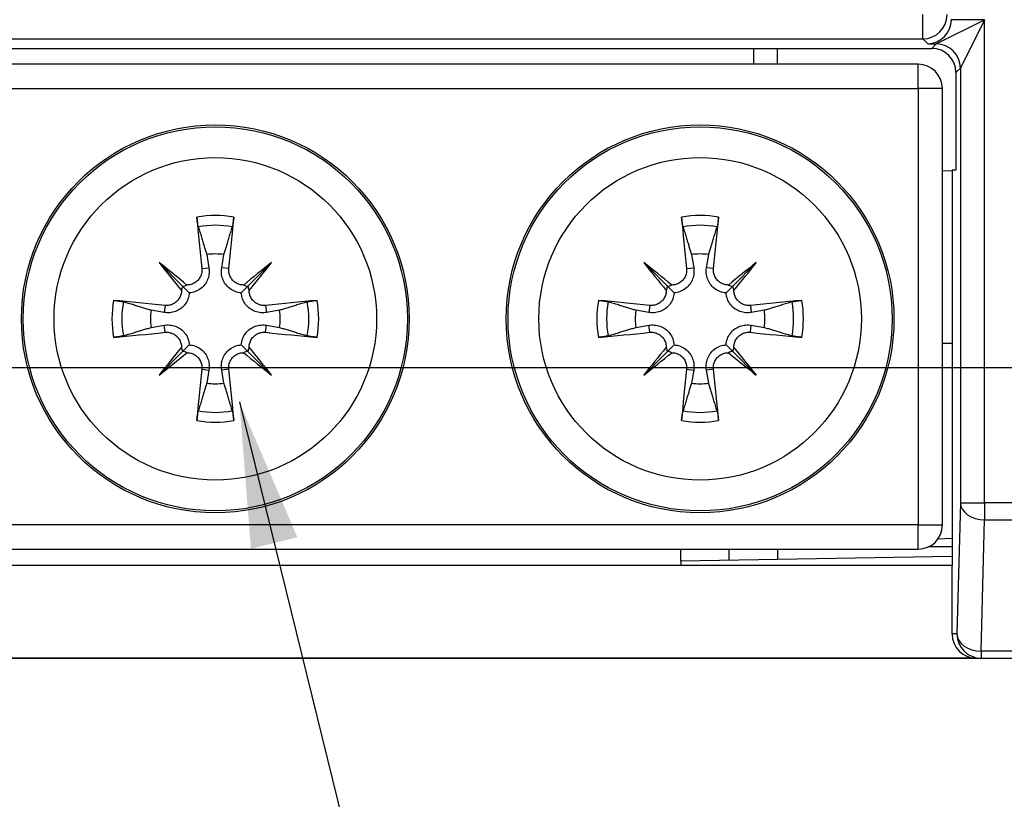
# Model space of a CAD drawing. Extents: x 14074 to 14414, y -3713 to -3387.
# Tile 4 of 25: x 14111 to 14132, y -3573 to -3557. Entities that reach past the tile are written whole.
import ezdxf

# ---------------------------------------------------------------- set-up
doc = ezdxf.new("R2010")
doc.units = 0
doc.layers.get('DEFPOINTS').update_dxf_attribs({"color": 8, "linetype": 'CONTINUOUS'})
doc.layers.add('TEXT', color=2, linetype='CONTINUOUS')
doc.styles.get("Standard").update_dxf_attribs({"font": 'PMingLiU.ttf'})
doc.dimstyles.new('ISO-25', dxfattribs={"dimtxt": 3, "dimasz": 3, "dimexe": 1, "dimexo": 1, "dimgap": 2, "dimtad": 2, "dimtih": 1, "dimtoh": 1, "dimtxsty": 'STANDARD', "dimcen": 0, "dimclrd": 256, "dimclre": 256, "dimclrt": 256, "dimazin": 3, "dimtfac": 1, "dimtmove": 0, "dimatfit": 3})

# ---------------------------------------------------------------- blocks, each defined once
blk = doc.blocks.new('*D3')
at = {"layer": 'DEFPOINTS', "color": 0}
for p in [(14153.481, -3401.577), (14153.481, -3414.405), (14080.481, -3564.405)]:
    blk.add_point(p, dxfattribs=at)
at = {"layer": 'TEXT', "color": 7}
for p, q in [((14080.481, -3563.405), (14080.481, -3400.577)), ((14153.481, -3413.405), (14153.481, -3400.577)), ((14083.481, -3401.577), (14150.481, -3401.577))]:
    blk.add_line(p, q, dxfattribs=at)
for points in [[(14083.481, -3401.077), (14083.481, -3402.077), (14080.481, -3401.577)], [(14150.481, -3401.077), (14150.481, -3402.077), (14153.481, -3401.577)]]:
    blk.add_solid(points, dxfattribs=at)
at = {"layer": 'TEXT', "color": 7, "insert": (14116.981, -3397.907), "char_height": 3, "attachment_point": 5}
blk.add_mtext('73', dxfattribs=at)
blk = doc.blocks.new('*D5')
at = {"layer": 'DEFPOINTS', "color": 0}
for p in [(14153.481, -3414.405), (14080.481, -3564.405), (14167.14, -3564.405)]:
    blk.add_point(p, dxfattribs=at)
at = {"layer": 'TEXT', "color": 7}
for p, q in [((14154.481, -3414.405), (14168.14, -3414.405)), ((14167.14, -3417.405), (14167.14, -3561.405)), ((14081.481, -3564.405), (14168.14, -3564.405))]:
    blk.add_line(p, q, dxfattribs=at)
for points in [[(14166.64, -3417.405), (14167.64, -3417.405), (14167.14, -3414.405)], [(14166.64, -3561.405), (14167.64, -3561.405), (14167.14, -3564.405)]]:
    blk.add_solid(points, dxfattribs=at)
at = {"layer": 'TEXT', "color": 7, "insert": (14172.005, -3489.405), "char_height": 3, "attachment_point": 5}
blk.add_mtext('150', dxfattribs=at)
blk = doc.blocks.new('*D6')
at = {"layer": 'DEFPOINTS', "color": 0}
for p in [(14105.361, -3408.405), (14107.01, -3570.405), (14176.897, -3570.405)]:
    blk.add_point(p, dxfattribs=at)
at = {"layer": 'TEXT', "color": 7}
for p, q in [((14106.361, -3408.405), (14177.897, -3408.405)), ((14176.897, -3411.405), (14176.897, -3567.405)), ((14108.01, -3570.405), (14177.897, -3570.405))]:
    blk.add_line(p, q, dxfattribs=at)
for points in [[(14176.397, -3411.405), (14177.397, -3411.405), (14176.897, -3408.405)], [(14176.397, -3567.405), (14177.397, -3567.405), (14176.897, -3570.405)]]:
    blk.add_solid(points, dxfattribs=at)
at = {"layer": 'TEXT', "color": 7, "insert": (14181.761, -3489.405), "char_height": 3, "attachment_point": 5}
blk.add_mtext('162', dxfattribs=at)

msp = doc.modelspace()

# ---------------------------------------------------------------- linework, layer by layer
at = {"layer": 'TEXT', "color": 7}
for p, q in [((14129.976, -3557.63), (14129.976, -3557.13)), ((14130.251, -3557.734), (14131.251, -3557.235)), ((14131.251, -3557.235), (14130.567, -3557.235)), ((14131.251, -3557.235), (14130.751, -3558.234)), ((14131.251, -3567.198), (14131.251, -3557.235)), ((14110.205, -3557.63), (14129.976, -3557.63)), ((14129.976, -3557.63), (14130.08, -3557.734)), ((14130.08, -3557.734), (14130.251, -3557.734)), ((14130.251, -3557.734), (14130.159, -3557.826)), ((14110.402, -3557.826), (14130.159, -3557.826)), ((14126.481, -3557.826), (14126.481, -3558.155)), ((14126.981, -3558.155), (14126.981, -3557.826)), ((14129.881, -3558.155), (14110.881, -3558.155)), ((14129.881, -3558.655), (14129.881, -3558.155)), ((14130.659, -3558.326), (14130.751, -3558.234)), ((14130.659, -3558.326), (14130.659, -3560.335)), ((14130.751, -3558.234), (14130.751, -3567.198)), ((14110.881, -3558.655), (14129.881, -3558.655)), ((14130.381, -3558.655), (14129.881, -3558.655)), ((14129.881, -3558.655), (14129.881, -3567.655)), ((14130.381, -3567.655), (14130.381, -3558.655)), ((14130.581, -3560.36), (14130.381, -3560.355)), ((14130.659, -3560.335), (14130.581, -3560.335)), ((14130.581, -3560.335), (14130.581, -3568.492)), ((14115.203, -3562.079), (14115.249, -3562.35)), ((14115.512, -3562.35), (14115.558, -3562.079)), ((14125.203, -3562.079), (14125.249, -3562.35)), ((14125.512, -3562.35), (14125.558, -3562.079)), ((14114.22, -3562.244), (14114.707, -3562.732)), ((14115.103, -3562.368), (14115.249, -3562.35)), ((14115.659, -3562.368), (14115.512, -3562.35)), ((14116.541, -3562.244), (14116.054, -3562.732)), ((14124.22, -3562.244), (14124.707, -3562.732)), ((14125.103, -3562.368), (14125.249, -3562.35)), ((14125.659, -3562.368), (14125.512, -3562.35)), ((14126.541, -3562.244), (14126.054, -3562.732)), ((14114.707, -3562.732), (14114.844, -3562.869)), ((14116.054, -3562.732), (14115.917, -3562.869)), ((14124.707, -3562.732), (14124.844, -3562.869)), ((14126.054, -3562.732), (14125.917, -3562.869)), ((14114.326, -3563.273), (14114.054, -3563.228)), ((14114.343, -3563.127), (14114.326, -3563.273)), ((14116.418, -3563.127), (14116.435, -3563.273)), ((14116.707, -3563.228), (14116.435, -3563.273)), ((14124.326, -3563.273), (14124.054, -3563.228)), ((14124.343, -3563.127), (14124.326, -3563.273)), ((14126.418, -3563.127), (14126.435, -3563.273)), ((14126.707, -3563.228), (14126.435, -3563.273)), ((14114.054, -3563.582), (14114.326, -3563.537)), ((14114.343, -3563.683), (14114.326, -3563.537)), ((14116.418, -3563.683), (14116.435, -3563.537)), ((14116.435, -3563.537), (14116.707, -3563.582)), ((14124.054, -3563.582), (14124.326, -3563.537)), ((14124.343, -3563.683), (14124.326, -3563.537)), ((14126.418, -3563.683), (14126.435, -3563.537)), ((14126.435, -3563.537), (14126.707, -3563.582)), ((14114.707, -3564.078), (14114.844, -3563.941)), ((14116.054, -3564.078), (14115.917, -3563.941)), ((14124.707, -3564.078), (14124.844, -3563.941)), ((14126.054, -3564.078), (14125.917, -3563.941)), ((14130.381, -3563.905), (14130.581, -3563.905)), ((14114.22, -3564.566), (14114.707, -3564.078)), ((14116.541, -3564.566), (14116.054, -3564.078)), ((14124.22, -3564.566), (14124.707, -3564.078)), ((14126.541, -3564.566), (14126.054, -3564.078)), ((14115.103, -3564.442), (14115.249, -3564.46)), ((14115.249, -3564.46), (14115.203, -3564.731)), ((14115.659, -3564.442), (14115.512, -3564.46)), ((14115.558, -3564.731), (14115.512, -3564.46)), ((14125.103, -3564.442), (14125.249, -3564.46)), ((14125.249, -3564.46), (14125.203, -3564.731)), ((14125.659, -3564.442), (14125.512, -3564.46)), ((14125.558, -3564.731), (14125.512, -3564.46)), ((14130.751, -3567.198), (14130.68, -3569.905)), ((14130.751, -3567.198), (14131.251, -3567.198)), ((14158.981, -3567.198), (14131.251, -3567.198)), ((14131.251, -3567.198), (14131.251, -3567.551)), ((14129.881, -3567.655), (14110.881, -3567.655)), ((14129.881, -3568.155), (14129.881, -3567.655)), ((14129.881, -3567.655), (14130.381, -3567.655)), ((14131.18, -3570.259), (14131.251, -3567.551)), ((14131.251, -3567.551), (14158.981, -3567.551)), ((14130.581, -3568.105), (14130.098, -3568.105)), ((14130.581, -3567.935), (14130.285, -3567.949)), ((14110.881, -3568.155), (14129.881, -3568.155)), ((14124.981, -3568.405), (14124.981, -3568.155)), ((14130.581, -3568.307), (14124.981, -3568.405)), ((14125.981, -3568.388), (14125.981, -3568.155)), ((14126.981, -3568.155), (14126.981, -3568.37)), ((14130.581, -3568.492), (14109.981, -3568.492)), ((14124.981, -3568.405), (14124.981, -3568.492)), ((14130.581, -3569.905), (14130.581, -3568.492)), ((14130.68, -3569.905), (14130.581, -3569.905)), ((14131.18, -3570.259), (14131.18, -3570.405)), ((14158.481, -3570.259), (14131.18, -3570.259)), ((14131.081, -3570.405), (14109.48, -3570.405)), ((14131.081, -3570.405), (14131.18, -3570.405)), ((14131.18, -3570.405), (14158.481, -3570.405))]:
    msp.add_line(p, q, dxfattribs=at)
at = {"layer": 'TEXT', "color": 7, "flags": 128}
for points in [[(14115.03, -3561.508), (14115.029, -3561.503), (14115.027, -3561.498), (14115.026, -3561.492), (14115.025, -3561.486), (14115.023, -3561.48), (14115.022, -3561.473), (14115.02, -3561.466), (14115.019, -3561.458), (14115.017, -3561.449), (14115.016, -3561.441), (14115.014, -3561.432), (14115.013, -3561.423), (14115.012, -3561.414), (14115.01, -3561.405), (14115.009, -3561.395), (14115.007, -3561.385), (14115.006, -3561.375), (14115.005, -3561.366), (14115.004, -3561.356), (14115.003, -3561.346), (14115.002, -3561.336), (14115.001, -3561.326), (14115, -3561.317), (14114.999, -3561.307)], [(14115.762, -3561.307), (14115.762, -3561.317), (14115.761, -3561.326), (14115.76, -3561.336), (14115.758, -3561.346), (14115.757, -3561.356), (14115.756, -3561.366), (14115.755, -3561.375), (14115.754, -3561.385), (14115.752, -3561.395), (14115.751, -3561.405), (14115.75, -3561.414), (14115.748, -3561.423), (14115.747, -3561.432), (14115.745, -3561.441), (14115.744, -3561.449), (14115.742, -3561.458), (14115.741, -3561.466), (14115.739, -3561.473), (14115.738, -3561.48), (14115.737, -3561.486), (14115.735, -3561.492), (14115.734, -3561.498), (14115.732, -3561.503), (14115.731, -3561.508)], [(14125.03, -3561.508), (14125.029, -3561.503), (14125.027, -3561.498), (14125.026, -3561.492), (14125.025, -3561.486), (14125.023, -3561.48), (14125.022, -3561.473), (14125.02, -3561.466), (14125.019, -3561.458), (14125.017, -3561.449), (14125.016, -3561.441), (14125.014, -3561.432), (14125.013, -3561.423), (14125.012, -3561.414), (14125.01, -3561.405), (14125.009, -3561.395), (14125.007, -3561.385), (14125.006, -3561.375), (14125.005, -3561.366), (14125.004, -3561.356), (14125.003, -3561.346), (14125.002, -3561.336), (14125.001, -3561.326), (14125, -3561.317), (14124.999, -3561.307)], [(14125.762, -3561.307), (14125.762, -3561.317), (14125.761, -3561.326), (14125.76, -3561.336), (14125.758, -3561.346), (14125.757, -3561.356), (14125.756, -3561.366), (14125.755, -3561.375), (14125.754, -3561.385), (14125.752, -3561.395), (14125.751, -3561.405), (14125.75, -3561.414), (14125.748, -3561.423), (14125.747, -3561.432), (14125.745, -3561.441), (14125.744, -3561.449), (14125.742, -3561.458), (14125.741, -3561.466), (14125.739, -3561.473), (14125.738, -3561.48), (14125.737, -3561.486), (14125.735, -3561.492), (14125.734, -3561.498), (14125.732, -3561.503), (14125.731, -3561.508)], [(14115.03, -3561.508), (14115.039, -3561.536), (14115.047, -3561.564), (14115.055, -3561.591), (14115.064, -3561.618), (14115.072, -3561.644), (14115.079, -3561.67), (14115.087, -3561.696), (14115.095, -3561.721), (14115.103, -3561.746), (14115.11, -3561.77), (14115.117, -3561.795), (14115.124, -3561.818), (14115.132, -3561.842), (14115.139, -3561.865), (14115.146, -3561.888), (14115.152, -3561.91), (14115.159, -3561.932), (14115.166, -3561.954), (14115.172, -3561.976), (14115.179, -3561.997), (14115.185, -3562.018), (14115.191, -3562.038), (14115.197, -3562.059), (14115.203, -3562.079)], [(14115.558, -3562.079), (14115.564, -3562.059), (14115.57, -3562.038), (14115.576, -3562.018), (14115.583, -3561.997), (14115.589, -3561.976), (14115.595, -3561.954), (14115.602, -3561.932), (14115.609, -3561.91), (14115.616, -3561.888), (14115.622, -3561.865), (14115.629, -3561.842), (14115.637, -3561.818), (14115.644, -3561.795), (14115.651, -3561.77), (14115.659, -3561.746), (14115.666, -3561.721), (14115.674, -3561.696), (14115.682, -3561.67), (14115.689, -3561.644), (14115.698, -3561.618), (14115.706, -3561.591), (14115.714, -3561.564), (14115.722, -3561.536), (14115.731, -3561.508)], [(14125.03, -3561.508), (14125.039, -3561.536), (14125.047, -3561.564), (14125.055, -3561.591), (14125.064, -3561.618), (14125.072, -3561.644), (14125.079, -3561.67), (14125.087, -3561.696), (14125.095, -3561.721), (14125.103, -3561.746), (14125.11, -3561.77), (14125.117, -3561.795), (14125.124, -3561.818), (14125.132, -3561.842), (14125.139, -3561.865), (14125.146, -3561.888), (14125.152, -3561.91), (14125.159, -3561.932), (14125.166, -3561.954), (14125.172, -3561.976), (14125.179, -3561.997), (14125.185, -3562.018), (14125.191, -3562.038), (14125.197, -3562.059), (14125.203, -3562.079)], [(14125.558, -3562.079), (14125.564, -3562.059), (14125.57, -3562.038), (14125.576, -3562.018), (14125.583, -3561.997), (14125.589, -3561.976), (14125.595, -3561.954), (14125.602, -3561.932), (14125.609, -3561.91), (14125.616, -3561.888), (14125.622, -3561.865), (14125.629, -3561.842), (14125.637, -3561.818), (14125.644, -3561.795), (14125.651, -3561.77), (14125.659, -3561.746), (14125.666, -3561.721), (14125.674, -3561.696), (14125.682, -3561.67), (14125.689, -3561.644), (14125.698, -3561.618), (14125.706, -3561.591), (14125.714, -3561.564), (14125.722, -3561.536), (14125.731, -3561.508)], [(14115.103, -3562.368), (14115.104, -3562.388), (14115.104, -3562.41), (14115.103, -3562.431), (14115.1, -3562.452), (14115.095, -3562.474), (14115.089, -3562.495), (14115.082, -3562.515), (14115.073, -3562.535), (14115.063, -3562.554), (14115.051, -3562.572), (14115.039, -3562.589), (14115.025, -3562.605), (14115.01, -3562.621), (14114.994, -3562.635), (14114.977, -3562.649), (14114.959, -3562.661), (14114.94, -3562.672), (14114.92, -3562.681), (14114.899, -3562.689), (14114.879, -3562.696), (14114.858, -3562.701), (14114.837, -3562.704), (14114.816, -3562.706), (14114.795, -3562.707)], [(14115.249, -3562.35), (14115.253, -3562.378), (14115.255, -3562.406), (14115.255, -3562.435), (14115.253, -3562.464), (14115.25, -3562.494), (14115.244, -3562.524), (14115.237, -3562.553), (14115.227, -3562.582), (14115.216, -3562.609), (14115.203, -3562.635), (14115.189, -3562.661), (14115.171, -3562.687), (14115.152, -3562.712), (14115.13, -3562.736), (14115.107, -3562.759), (14115.081, -3562.78), (14115.055, -3562.798), (14115.028, -3562.815), (14115, -3562.829), (14114.97, -3562.842), (14114.939, -3562.852), (14114.907, -3562.86), (14114.875, -3562.865), (14114.844, -3562.869)], [(14115.917, -3562.869), (14115.886, -3562.865), (14115.854, -3562.86), (14115.822, -3562.852), (14115.791, -3562.842), (14115.761, -3562.829), (14115.733, -3562.815), (14115.706, -3562.798), (14115.68, -3562.78), (14115.654, -3562.759), (14115.631, -3562.736), (14115.609, -3562.712), (14115.59, -3562.687), (14115.573, -3562.661), (14115.558, -3562.635), (14115.545, -3562.609), (14115.534, -3562.582), (14115.524, -3562.553), (14115.517, -3562.524), (14115.511, -3562.494), (14115.508, -3562.464), (14115.506, -3562.435), (14115.506, -3562.406), (14115.508, -3562.378), (14115.512, -3562.35)], [(14115.966, -3562.707), (14115.945, -3562.706), (14115.924, -3562.704), (14115.903, -3562.701), (14115.882, -3562.696), (14115.861, -3562.689), (14115.84, -3562.681), (14115.82, -3562.671), (14115.801, -3562.66), (14115.783, -3562.648), (14115.766, -3562.635), (14115.751, -3562.621), (14115.736, -3562.606), (14115.722, -3562.589), (14115.71, -3562.572), (14115.698, -3562.553), (14115.688, -3562.534), (14115.679, -3562.514), (14115.671, -3562.493), (14115.666, -3562.472), (14115.661, -3562.451), (14115.658, -3562.43), (14115.657, -3562.409), (14115.657, -3562.389), (14115.659, -3562.368)], [(14125.103, -3562.368), (14125.104, -3562.388), (14125.104, -3562.41), (14125.103, -3562.431), (14125.1, -3562.452), (14125.095, -3562.474), (14125.089, -3562.495), (14125.082, -3562.515), (14125.073, -3562.535), (14125.063, -3562.554), (14125.051, -3562.572), (14125.039, -3562.589), (14125.025, -3562.605), (14125.01, -3562.621), (14124.994, -3562.635), (14124.977, -3562.649), (14124.959, -3562.661), (14124.94, -3562.672), (14124.92, -3562.681), (14124.899, -3562.689), (14124.879, -3562.696), (14124.858, -3562.701), (14124.837, -3562.704), (14124.816, -3562.706), (14124.795, -3562.707)], [(14125.249, -3562.35), (14125.253, -3562.378), (14125.255, -3562.406), (14125.255, -3562.435), (14125.253, -3562.464), (14125.25, -3562.494), (14125.244, -3562.524), (14125.237, -3562.553), (14125.227, -3562.582), (14125.216, -3562.609), (14125.203, -3562.635), (14125.189, -3562.661), (14125.171, -3562.687), (14125.152, -3562.712), (14125.13, -3562.736), (14125.107, -3562.759), (14125.081, -3562.78), (14125.055, -3562.798), (14125.028, -3562.815), (14125, -3562.829), (14124.97, -3562.842), (14124.939, -3562.852), (14124.907, -3562.86), (14124.875, -3562.865), (14124.844, -3562.869)], [(14125.917, -3562.869), (14125.886, -3562.865), (14125.854, -3562.86), (14125.822, -3562.852), (14125.791, -3562.842), (14125.761, -3562.829), (14125.733, -3562.815), (14125.706, -3562.798), (14125.68, -3562.78), (14125.654, -3562.759), (14125.631, -3562.736), (14125.609, -3562.712), (14125.59, -3562.687), (14125.573, -3562.661), (14125.558, -3562.635), (14125.545, -3562.609), (14125.534, -3562.582), (14125.524, -3562.553), (14125.517, -3562.524), (14125.511, -3562.494), (14125.508, -3562.464), (14125.506, -3562.435), (14125.506, -3562.406), (14125.508, -3562.378), (14125.512, -3562.35)], [(14125.966, -3562.707), (14125.945, -3562.706), (14125.924, -3562.704), (14125.903, -3562.701), (14125.882, -3562.696), (14125.861, -3562.689), (14125.84, -3562.681), (14125.82, -3562.671), (14125.801, -3562.66), (14125.783, -3562.648), (14125.766, -3562.635), (14125.751, -3562.621), (14125.736, -3562.606), (14125.722, -3562.589), (14125.71, -3562.572), (14125.698, -3562.553), (14125.688, -3562.534), (14125.679, -3562.514), (14125.671, -3562.493), (14125.666, -3562.472), (14125.661, -3562.451), (14125.658, -3562.43), (14125.657, -3562.409), (14125.657, -3562.389), (14125.659, -3562.368)], [(14114.682, -3562.819), (14114.682, -3562.84), (14114.68, -3562.861), (14114.676, -3562.883), (14114.671, -3562.904), (14114.665, -3562.925), (14114.656, -3562.945), (14114.647, -3562.965), (14114.636, -3562.984), (14114.624, -3563.002), (14114.61, -3563.019), (14114.596, -3563.035), (14114.581, -3563.049), (14114.565, -3563.063), (14114.548, -3563.076), (14114.529, -3563.087), (14114.51, -3563.098), (14114.49, -3563.107), (14114.469, -3563.114), (14114.448, -3563.12), (14114.427, -3563.124), (14114.406, -3563.127), (14114.385, -3563.129), (14114.364, -3563.128), (14114.343, -3563.127)], [(14116.418, -3563.127), (14116.397, -3563.128), (14116.376, -3563.128), (14116.355, -3563.127), (14116.333, -3563.124), (14116.312, -3563.12), (14116.291, -3563.114), (14116.27, -3563.106), (14116.25, -3563.097), (14116.231, -3563.087), (14116.213, -3563.076), (14116.196, -3563.063), (14116.18, -3563.05), (14116.165, -3563.035), (14116.15, -3563.019), (14116.137, -3563.002), (14116.125, -3562.983), (14116.114, -3562.964), (14116.104, -3562.944), (14116.096, -3562.924), (14116.09, -3562.903), (14116.085, -3562.882), (14116.081, -3562.862), (14116.079, -3562.841), (14116.079, -3562.819)], [(14124.682, -3562.819), (14124.682, -3562.84), (14124.68, -3562.861), (14124.676, -3562.883), (14124.671, -3562.904), (14124.665, -3562.925), (14124.656, -3562.945), (14124.647, -3562.965), (14124.636, -3562.984), (14124.624, -3563.002), (14124.61, -3563.019), (14124.596, -3563.035), (14124.581, -3563.049), (14124.565, -3563.063), (14124.548, -3563.076), (14124.529, -3563.087), (14124.51, -3563.098), (14124.49, -3563.107), (14124.469, -3563.114), (14124.448, -3563.12), (14124.427, -3563.124), (14124.406, -3563.127), (14124.385, -3563.129), (14124.364, -3563.128), (14124.343, -3563.127)], [(14126.418, -3563.127), (14126.397, -3563.128), (14126.376, -3563.128), (14126.355, -3563.127), (14126.333, -3563.124), (14126.312, -3563.12), (14126.291, -3563.114), (14126.27, -3563.106), (14126.25, -3563.097), (14126.231, -3563.087), (14126.213, -3563.076), (14126.196, -3563.063), (14126.18, -3563.05), (14126.165, -3563.035), (14126.15, -3563.019), (14126.137, -3563.002), (14126.125, -3562.983), (14126.114, -3562.964), (14126.104, -3562.944), (14126.096, -3562.924), (14126.09, -3562.903), (14126.085, -3562.882), (14126.081, -3562.862), (14126.079, -3562.841), (14126.079, -3562.819)], [(14113.283, -3563.023), (14113.292, -3563.024), (14113.302, -3563.025), (14113.312, -3563.026), (14113.322, -3563.027), (14113.332, -3563.028), (14113.341, -3563.029), (14113.351, -3563.031), (14113.361, -3563.032), (14113.371, -3563.033), (14113.381, -3563.035), (14113.39, -3563.036), (14113.399, -3563.037), (14113.408, -3563.039), (14113.416, -3563.04), (14113.425, -3563.042), (14113.433, -3563.043), (14113.441, -3563.045), (14113.449, -3563.046), (14113.455, -3563.048), (14113.462, -3563.049), (14113.468, -3563.05), (14113.473, -3563.052), (14113.479, -3563.053), (14113.483, -3563.055)], [(14114.844, -3562.869), (14114.841, -3562.9), (14114.835, -3562.932), (14114.828, -3562.963), (14114.817, -3562.994), (14114.805, -3563.024), (14114.79, -3563.053), (14114.774, -3563.08), (14114.755, -3563.106), (14114.735, -3563.131), (14114.712, -3563.155), (14114.688, -3563.176), (14114.663, -3563.196), (14114.637, -3563.213), (14114.611, -3563.228), (14114.585, -3563.241), (14114.557, -3563.252), (14114.529, -3563.261), (14114.499, -3563.269), (14114.47, -3563.274), (14114.44, -3563.278), (14114.41, -3563.279), (14114.381, -3563.279), (14114.353, -3563.277), (14114.326, -3563.273)], [(14116.435, -3563.273), (14116.408, -3563.277), (14116.38, -3563.279), (14116.351, -3563.279), (14116.321, -3563.278), (14116.291, -3563.274), (14116.262, -3563.269), (14116.232, -3563.261), (14116.204, -3563.252), (14116.176, -3563.241), (14116.15, -3563.228), (14116.124, -3563.213), (14116.098, -3563.196), (14116.073, -3563.176), (14116.049, -3563.155), (14116.026, -3563.131), (14116.006, -3563.106), (14115.987, -3563.08), (14115.971, -3563.053), (14115.956, -3563.024), (14115.944, -3562.994), (14115.934, -3562.963), (14115.926, -3562.932), (14115.92, -3562.9), (14115.917, -3562.869)], [(14117.278, -3563.055), (14117.283, -3563.053), (14117.288, -3563.052), (14117.293, -3563.05), (14117.3, -3563.049), (14117.306, -3563.048), (14117.313, -3563.046), (14117.32, -3563.045), (14117.328, -3563.043), (14117.336, -3563.042), (14117.345, -3563.04), (14117.353, -3563.039), (14117.362, -3563.037), (14117.371, -3563.036), (14117.381, -3563.035), (14117.39, -3563.033), (14117.4, -3563.032), (14117.41, -3563.031), (14117.42, -3563.029), (14117.429, -3563.028), (14117.439, -3563.027), (14117.449, -3563.026), (14117.459, -3563.025), (14117.469, -3563.024), (14117.478, -3563.023)], [(14123.283, -3563.023), (14123.292, -3563.024), (14123.302, -3563.025), (14123.312, -3563.026), (14123.322, -3563.027), (14123.332, -3563.028), (14123.341, -3563.029), (14123.351, -3563.031), (14123.361, -3563.032), (14123.371, -3563.033), (14123.381, -3563.035), (14123.39, -3563.036), (14123.399, -3563.037), (14123.408, -3563.039), (14123.416, -3563.04), (14123.425, -3563.042), (14123.433, -3563.043), (14123.441, -3563.045), (14123.449, -3563.046), (14123.455, -3563.048), (14123.462, -3563.049), (14123.468, -3563.05), (14123.473, -3563.052), (14123.479, -3563.053), (14123.483, -3563.055)], [(14124.844, -3562.869), (14124.841, -3562.9), (14124.835, -3562.932), (14124.828, -3562.963), (14124.817, -3562.994), (14124.805, -3563.024), (14124.79, -3563.053), (14124.774, -3563.08), (14124.755, -3563.106), (14124.735, -3563.131), (14124.712, -3563.155), (14124.688, -3563.176), (14124.663, -3563.196), (14124.637, -3563.213), (14124.611, -3563.228), (14124.585, -3563.241), (14124.557, -3563.252), (14124.529, -3563.261), (14124.499, -3563.269), (14124.47, -3563.274), (14124.44, -3563.278), (14124.41, -3563.279), (14124.381, -3563.279), (14124.353, -3563.277), (14124.326, -3563.273)], [(14126.435, -3563.273), (14126.408, -3563.277), (14126.38, -3563.279), (14126.351, -3563.279), (14126.321, -3563.278), (14126.291, -3563.274), (14126.262, -3563.269), (14126.232, -3563.261), (14126.204, -3563.252), (14126.176, -3563.241), (14126.15, -3563.228), (14126.124, -3563.213), (14126.098, -3563.196), (14126.073, -3563.176), (14126.049, -3563.155), (14126.026, -3563.131), (14126.006, -3563.106), (14125.987, -3563.08), (14125.971, -3563.053), (14125.956, -3563.024), (14125.944, -3562.994), (14125.934, -3562.963), (14125.926, -3562.932), (14125.92, -3562.9), (14125.917, -3562.869)], [(14127.278, -3563.055), (14127.283, -3563.053), (14127.288, -3563.052), (14127.293, -3563.05), (14127.3, -3563.049), (14127.306, -3563.048), (14127.313, -3563.046), (14127.32, -3563.045), (14127.328, -3563.043), (14127.336, -3563.042), (14127.345, -3563.04), (14127.353, -3563.039), (14127.362, -3563.037), (14127.371, -3563.036), (14127.381, -3563.035), (14127.39, -3563.033), (14127.4, -3563.032), (14127.41, -3563.031), (14127.42, -3563.029), (14127.429, -3563.028), (14127.439, -3563.027), (14127.449, -3563.026), (14127.459, -3563.025), (14127.469, -3563.024), (14127.478, -3563.023)], [(14114.054, -3563.228), (14114.034, -3563.222), (14114.014, -3563.216), (14113.993, -3563.209), (14113.972, -3563.203), (14113.951, -3563.197), (14113.93, -3563.19), (14113.908, -3563.183), (14113.886, -3563.177), (14113.863, -3563.17), (14113.841, -3563.163), (14113.817, -3563.156), (14113.794, -3563.149), (14113.77, -3563.142), (14113.746, -3563.134), (14113.722, -3563.127), (14113.697, -3563.119), (14113.671, -3563.112), (14113.646, -3563.104), (14113.62, -3563.096), (14113.593, -3563.088), (14113.566, -3563.08), (14113.539, -3563.072), (14113.511, -3563.063), (14113.483, -3563.055)], [(14117.278, -3563.055), (14117.25, -3563.063), (14117.222, -3563.072), (14117.195, -3563.08), (14117.168, -3563.088), (14117.141, -3563.096), (14117.115, -3563.104), (14117.09, -3563.112), (14117.064, -3563.119), (14117.04, -3563.127), (14117.015, -3563.134), (14116.991, -3563.142), (14116.967, -3563.149), (14116.944, -3563.156), (14116.921, -3563.163), (14116.898, -3563.17), (14116.875, -3563.177), (14116.853, -3563.183), (14116.831, -3563.19), (14116.81, -3563.197), (14116.789, -3563.203), (14116.768, -3563.209), (14116.747, -3563.216), (14116.727, -3563.222), (14116.707, -3563.228)], [(14124.054, -3563.228), (14124.034, -3563.222), (14124.014, -3563.216), (14123.993, -3563.209), (14123.972, -3563.203), (14123.951, -3563.197), (14123.93, -3563.19), (14123.908, -3563.183), (14123.886, -3563.177), (14123.863, -3563.17), (14123.841, -3563.163), (14123.817, -3563.156), (14123.794, -3563.149), (14123.77, -3563.142), (14123.746, -3563.134), (14123.722, -3563.127), (14123.697, -3563.119), (14123.671, -3563.112), (14123.646, -3563.104), (14123.62, -3563.096), (14123.593, -3563.088), (14123.566, -3563.08), (14123.539, -3563.072), (14123.511, -3563.063), (14123.483, -3563.055)], [(14127.278, -3563.055), (14127.25, -3563.063), (14127.222, -3563.072), (14127.195, -3563.08), (14127.168, -3563.088), (14127.141, -3563.096), (14127.115, -3563.104), (14127.09, -3563.112), (14127.064, -3563.119), (14127.04, -3563.127), (14127.015, -3563.134), (14126.991, -3563.142), (14126.967, -3563.149), (14126.944, -3563.156), (14126.921, -3563.163), (14126.898, -3563.17), (14126.875, -3563.177), (14126.853, -3563.183), (14126.831, -3563.19), (14126.81, -3563.197), (14126.789, -3563.203), (14126.768, -3563.209), (14126.747, -3563.216), (14126.727, -3563.222), (14126.707, -3563.228)], [(14113.483, -3563.755), (14113.511, -3563.747), (14113.539, -3563.738), (14113.566, -3563.73), (14113.593, -3563.722), (14113.62, -3563.714), (14113.646, -3563.706), (14113.671, -3563.698), (14113.697, -3563.691), (14113.722, -3563.683), (14113.746, -3563.676), (14113.77, -3563.668), (14113.794, -3563.661), (14113.817, -3563.654), (14113.841, -3563.647), (14113.863, -3563.64), (14113.886, -3563.633), (14113.908, -3563.626), (14113.93, -3563.62), (14113.951, -3563.613), (14113.972, -3563.607), (14113.993, -3563.601), (14114.014, -3563.594), (14114.034, -3563.588), (14114.054, -3563.582)], [(14114.326, -3563.537), (14114.353, -3563.533), (14114.381, -3563.531), (14114.41, -3563.53), (14114.44, -3563.532), (14114.47, -3563.536), (14114.499, -3563.541), (14114.529, -3563.549), (14114.557, -3563.558), (14114.585, -3563.569), (14114.611, -3563.582), (14114.637, -3563.597), (14114.663, -3563.614), (14114.688, -3563.634), (14114.712, -3563.655), (14114.735, -3563.679), (14114.755, -3563.704), (14114.774, -3563.73), (14114.79, -3563.757), (14114.805, -3563.786), (14114.817, -3563.816), (14114.828, -3563.847), (14114.835, -3563.878), (14114.841, -3563.91), (14114.844, -3563.941)], [(14115.917, -3563.941), (14115.92, -3563.91), (14115.926, -3563.878), (14115.934, -3563.847), (14115.944, -3563.816), (14115.956, -3563.786), (14115.971, -3563.757), (14115.987, -3563.73), (14116.006, -3563.704), (14116.026, -3563.679), (14116.049, -3563.655), (14116.073, -3563.634), (14116.098, -3563.614), (14116.124, -3563.597), (14116.15, -3563.582), (14116.176, -3563.569), (14116.204, -3563.558), (14116.232, -3563.549), (14116.262, -3563.541), (14116.291, -3563.536), (14116.321, -3563.532), (14116.351, -3563.53), (14116.38, -3563.531), (14116.408, -3563.533), (14116.435, -3563.537)], [(14116.707, -3563.582), (14116.727, -3563.588), (14116.747, -3563.594), (14116.768, -3563.601), (14116.789, -3563.607), (14116.81, -3563.613), (14116.831, -3563.62), (14116.853, -3563.626), (14116.875, -3563.633), (14116.898, -3563.64), (14116.921, -3563.647), (14116.944, -3563.654), (14116.967, -3563.661), (14116.991, -3563.668), (14117.015, -3563.676), (14117.04, -3563.683), (14117.064, -3563.691), (14117.09, -3563.698), (14117.115, -3563.706), (14117.141, -3563.714), (14117.168, -3563.722), (14117.195, -3563.73), (14117.222, -3563.738), (14117.25, -3563.747), (14117.278, -3563.755)], [(14123.483, -3563.755), (14123.511, -3563.747), (14123.539, -3563.738), (14123.566, -3563.73), (14123.593, -3563.722), (14123.62, -3563.714), (14123.646, -3563.706), (14123.671, -3563.698), (14123.697, -3563.691), (14123.722, -3563.683), (14123.746, -3563.676), (14123.77, -3563.668), (14123.794, -3563.661), (14123.817, -3563.654), (14123.841, -3563.647), (14123.863, -3563.64), (14123.886, -3563.633), (14123.908, -3563.626), (14123.93, -3563.62), (14123.951, -3563.613), (14123.972, -3563.607), (14123.993, -3563.601), (14124.014, -3563.594), (14124.034, -3563.588), (14124.054, -3563.582)], [(14124.326, -3563.537), (14124.353, -3563.533), (14124.381, -3563.531), (14124.41, -3563.53), (14124.44, -3563.532), (14124.47, -3563.536), (14124.499, -3563.541), (14124.529, -3563.549), (14124.557, -3563.558), (14124.585, -3563.569), (14124.611, -3563.582), (14124.637, -3563.597), (14124.663, -3563.614), (14124.688, -3563.634), (14124.712, -3563.655), (14124.735, -3563.679), (14124.755, -3563.704), (14124.774, -3563.73), (14124.79, -3563.757), (14124.805, -3563.786), (14124.817, -3563.816), (14124.828, -3563.847), (14124.835, -3563.878), (14124.841, -3563.91), (14124.844, -3563.941)], [(14125.917, -3563.941), (14125.92, -3563.91), (14125.926, -3563.878), (14125.934, -3563.847), (14125.944, -3563.816), (14125.956, -3563.786), (14125.971, -3563.757), (14125.987, -3563.73), (14126.006, -3563.704), (14126.026, -3563.679), (14126.049, -3563.655), (14126.073, -3563.634), (14126.098, -3563.614), (14126.124, -3563.597), (14126.15, -3563.582), (14126.176, -3563.569), (14126.204, -3563.558), (14126.232, -3563.549), (14126.262, -3563.541), (14126.291, -3563.536), (14126.321, -3563.532), (14126.351, -3563.53), (14126.38, -3563.531), (14126.408, -3563.533), (14126.435, -3563.537)], [(14126.707, -3563.582), (14126.727, -3563.588), (14126.747, -3563.594), (14126.768, -3563.601), (14126.789, -3563.607), (14126.81, -3563.613), (14126.831, -3563.62), (14126.853, -3563.626), (14126.875, -3563.633), (14126.898, -3563.64), (14126.921, -3563.647), (14126.944, -3563.654), (14126.967, -3563.661), (14126.991, -3563.668), (14127.015, -3563.676), (14127.04, -3563.683), (14127.064, -3563.691), (14127.09, -3563.698), (14127.115, -3563.706), (14127.141, -3563.714), (14127.168, -3563.722), (14127.195, -3563.73), (14127.222, -3563.738), (14127.25, -3563.747), (14127.278, -3563.755)], [(14113.483, -3563.755), (14113.479, -3563.757), (14113.473, -3563.758), (14113.468, -3563.76), (14113.462, -3563.761), (14113.455, -3563.762), (14113.449, -3563.764), (14113.441, -3563.765), (14113.433, -3563.767), (14113.425, -3563.768), (14113.416, -3563.77), (14113.408, -3563.771), (14113.399, -3563.773), (14113.39, -3563.774), (14113.381, -3563.775), (14113.371, -3563.777), (14113.361, -3563.778), (14113.351, -3563.779), (14113.341, -3563.781), (14113.332, -3563.782), (14113.322, -3563.783), (14113.312, -3563.784), (14113.302, -3563.785), (14113.292, -3563.786), (14113.283, -3563.787)], [(14114.343, -3563.683), (14114.364, -3563.681), (14114.385, -3563.681), (14114.407, -3563.683), (14114.428, -3563.686), (14114.449, -3563.69), (14114.47, -3563.696), (14114.491, -3563.704), (14114.511, -3563.713), (14114.53, -3563.723), (14114.548, -3563.734), (14114.565, -3563.747), (14114.581, -3563.76), (14114.596, -3563.775), (14114.611, -3563.791), (14114.624, -3563.808), (14114.637, -3563.827), (14114.647, -3563.846), (14114.657, -3563.866), (14114.665, -3563.886), (14114.671, -3563.907), (14114.676, -3563.928), (14114.68, -3563.948), (14114.682, -3563.969), (14114.682, -3563.99)], [(14116.079, -3563.99), (14116.079, -3563.97), (14116.081, -3563.949), (14116.085, -3563.927), (14116.09, -3563.906), (14116.097, -3563.885), (14116.105, -3563.864), (14116.114, -3563.845), (14116.125, -3563.826), (14116.137, -3563.808), (14116.151, -3563.791), (14116.165, -3563.775), (14116.18, -3563.76), (14116.196, -3563.747), (14116.214, -3563.734), (14116.232, -3563.722), (14116.251, -3563.712), (14116.271, -3563.703), (14116.292, -3563.696), (14116.313, -3563.69), (14116.334, -3563.686), (14116.355, -3563.683), (14116.376, -3563.681), (14116.397, -3563.681), (14116.418, -3563.683)], [(14117.478, -3563.787), (14117.469, -3563.786), (14117.459, -3563.785), (14117.449, -3563.784), (14117.439, -3563.783), (14117.429, -3563.782), (14117.42, -3563.781), (14117.41, -3563.779), (14117.4, -3563.778), (14117.39, -3563.777), (14117.381, -3563.775), (14117.371, -3563.774), (14117.362, -3563.773), (14117.353, -3563.771), (14117.345, -3563.77), (14117.336, -3563.768), (14117.328, -3563.767), (14117.32, -3563.765), (14117.313, -3563.764), (14117.306, -3563.762), (14117.3, -3563.761), (14117.293, -3563.76), (14117.288, -3563.758), (14117.283, -3563.757), (14117.278, -3563.755)], [(14123.483, -3563.755), (14123.479, -3563.757), (14123.473, -3563.758), (14123.468, -3563.76), (14123.462, -3563.761), (14123.455, -3563.762), (14123.449, -3563.764), (14123.441, -3563.765), (14123.433, -3563.767), (14123.425, -3563.768), (14123.416, -3563.77), (14123.408, -3563.771), (14123.399, -3563.773), (14123.39, -3563.774), (14123.381, -3563.775), (14123.371, -3563.777), (14123.361, -3563.778), (14123.351, -3563.779), (14123.341, -3563.781), (14123.332, -3563.782), (14123.322, -3563.783), (14123.312, -3563.784), (14123.302, -3563.785), (14123.292, -3563.786), (14123.283, -3563.787)], [(14124.343, -3563.683), (14124.364, -3563.681), (14124.385, -3563.681), (14124.407, -3563.683), (14124.428, -3563.686), (14124.449, -3563.69), (14124.47, -3563.696), (14124.491, -3563.704), (14124.511, -3563.713), (14124.53, -3563.723), (14124.548, -3563.734), (14124.565, -3563.747), (14124.581, -3563.76), (14124.596, -3563.775), (14124.611, -3563.791), (14124.624, -3563.808), (14124.637, -3563.827), (14124.647, -3563.846), (14124.657, -3563.866), (14124.665, -3563.886), (14124.671, -3563.907), (14124.676, -3563.928), (14124.68, -3563.948), (14124.682, -3563.969), (14124.682, -3563.99)], [(14126.079, -3563.99), (14126.079, -3563.97), (14126.081, -3563.949), (14126.085, -3563.927), (14126.09, -3563.906), (14126.097, -3563.885), (14126.105, -3563.864), (14126.114, -3563.845), (14126.125, -3563.826), (14126.137, -3563.808), (14126.151, -3563.791), (14126.165, -3563.775), (14126.18, -3563.76), (14126.196, -3563.747), (14126.214, -3563.734), (14126.232, -3563.722), (14126.251, -3563.712), (14126.271, -3563.703), (14126.292, -3563.696), (14126.313, -3563.69), (14126.334, -3563.686), (14126.355, -3563.683), (14126.376, -3563.681), (14126.397, -3563.681), (14126.418, -3563.683)], [(14127.478, -3563.787), (14127.469, -3563.786), (14127.459, -3563.785), (14127.449, -3563.784), (14127.439, -3563.783), (14127.429, -3563.782), (14127.42, -3563.781), (14127.41, -3563.779), (14127.4, -3563.778), (14127.39, -3563.777), (14127.381, -3563.775), (14127.371, -3563.774), (14127.362, -3563.773), (14127.353, -3563.771), (14127.345, -3563.77), (14127.336, -3563.768), (14127.328, -3563.767), (14127.32, -3563.765), (14127.313, -3563.764), (14127.306, -3563.762), (14127.3, -3563.761), (14127.293, -3563.76), (14127.288, -3563.758), (14127.283, -3563.757), (14127.278, -3563.755)], [(14114.844, -3563.941), (14114.875, -3563.945), (14114.907, -3563.95), (14114.939, -3563.958), (14114.97, -3563.968), (14115, -3563.981), (14115.028, -3563.995), (14115.055, -3564.011), (14115.081, -3564.03), (14115.107, -3564.051), (14115.13, -3564.074), (14115.152, -3564.098), (14115.171, -3564.123), (14115.189, -3564.149), (14115.203, -3564.175), (14115.216, -3564.201), (14115.227, -3564.228), (14115.237, -3564.257), (14115.244, -3564.286), (14115.25, -3564.316), (14115.253, -3564.345), (14115.255, -3564.375), (14115.255, -3564.404), (14115.253, -3564.432), (14115.249, -3564.46)], [(14115.512, -3564.46), (14115.508, -3564.432), (14115.506, -3564.404), (14115.506, -3564.375), (14115.508, -3564.345), (14115.511, -3564.316), (14115.517, -3564.286), (14115.524, -3564.257), (14115.534, -3564.228), (14115.545, -3564.201), (14115.558, -3564.175), (14115.573, -3564.149), (14115.59, -3564.123), (14115.609, -3564.098), (14115.631, -3564.074), (14115.654, -3564.051), (14115.68, -3564.03), (14115.706, -3564.011), (14115.733, -3563.995), (14115.761, -3563.981), (14115.791, -3563.968), (14115.822, -3563.958), (14115.854, -3563.95), (14115.886, -3563.945), (14115.917, -3563.941)], [(14124.844, -3563.941), (14124.875, -3563.945), (14124.907, -3563.95), (14124.939, -3563.958), (14124.97, -3563.968), (14125, -3563.981), (14125.028, -3563.995), (14125.055, -3564.011), (14125.081, -3564.03), (14125.107, -3564.051), (14125.13, -3564.074), (14125.152, -3564.098), (14125.171, -3564.123), (14125.189, -3564.149), (14125.203, -3564.175), (14125.216, -3564.201), (14125.227, -3564.228), (14125.237, -3564.257), (14125.244, -3564.286), (14125.25, -3564.316), (14125.253, -3564.345), (14125.255, -3564.375), (14125.255, -3564.404), (14125.253, -3564.432), (14125.249, -3564.46)], [(14125.512, -3564.46), (14125.508, -3564.432), (14125.506, -3564.404), (14125.506, -3564.375), (14125.508, -3564.345), (14125.511, -3564.316), (14125.517, -3564.286), (14125.524, -3564.257), (14125.534, -3564.228), (14125.545, -3564.201), (14125.558, -3564.175), (14125.573, -3564.149), (14125.59, -3564.123), (14125.609, -3564.098), (14125.631, -3564.074), (14125.654, -3564.051), (14125.68, -3564.03), (14125.706, -3564.011), (14125.733, -3563.995), (14125.761, -3563.981), (14125.791, -3563.968), (14125.822, -3563.958), (14125.854, -3563.95), (14125.886, -3563.945), (14125.917, -3563.941)], [(14114.795, -3564.103), (14114.816, -3564.104), (14114.837, -3564.106), (14114.858, -3564.109), (14114.88, -3564.114), (14114.901, -3564.121), (14114.921, -3564.129), (14114.941, -3564.139), (14114.96, -3564.15), (14114.978, -3564.162), (14114.995, -3564.175), (14115.011, -3564.189), (14115.025, -3564.204), (14115.039, -3564.221), (14115.051, -3564.238), (14115.063, -3564.256), (14115.073, -3564.276), (14115.082, -3564.296), (14115.09, -3564.317), (14115.096, -3564.337), (14115.1, -3564.359), (14115.103, -3564.38), (14115.104, -3564.401), (14115.104, -3564.421), (14115.103, -3564.442)], [(14115.659, -3564.442), (14115.657, -3564.422), (14115.657, -3564.4), (14115.658, -3564.379), (14115.661, -3564.357), (14115.666, -3564.336), (14115.672, -3564.315), (14115.679, -3564.294), (14115.688, -3564.275), (14115.699, -3564.256), (14115.71, -3564.237), (14115.722, -3564.221), (14115.736, -3564.205), (14115.751, -3564.189), (14115.767, -3564.175), (14115.784, -3564.161), (14115.802, -3564.149), (14115.821, -3564.138), (14115.841, -3564.129), (14115.862, -3564.121), (14115.882, -3564.114), (14115.903, -3564.109), (14115.924, -3564.106), (14115.945, -3564.104), (14115.966, -3564.103)], [(14124.795, -3564.103), (14124.816, -3564.104), (14124.837, -3564.106), (14124.858, -3564.109), (14124.88, -3564.114), (14124.901, -3564.121), (14124.921, -3564.129), (14124.941, -3564.139), (14124.96, -3564.15), (14124.978, -3564.162), (14124.995, -3564.175), (14125.011, -3564.189), (14125.025, -3564.204), (14125.039, -3564.221), (14125.051, -3564.238), (14125.063, -3564.256), (14125.073, -3564.276), (14125.082, -3564.296), (14125.09, -3564.317), (14125.096, -3564.337), (14125.1, -3564.359), (14125.103, -3564.38), (14125.104, -3564.401), (14125.104, -3564.421), (14125.103, -3564.442)], [(14125.659, -3564.442), (14125.657, -3564.422), (14125.657, -3564.4), (14125.658, -3564.379), (14125.661, -3564.357), (14125.666, -3564.336), (14125.672, -3564.315), (14125.679, -3564.294), (14125.688, -3564.275), (14125.699, -3564.256), (14125.71, -3564.237), (14125.722, -3564.221), (14125.736, -3564.205), (14125.751, -3564.189), (14125.767, -3564.175), (14125.784, -3564.161), (14125.802, -3564.149), (14125.821, -3564.138), (14125.841, -3564.129), (14125.862, -3564.121), (14125.882, -3564.114), (14125.903, -3564.109), (14125.924, -3564.106), (14125.945, -3564.104), (14125.966, -3564.103)], [(14115.203, -3564.731), (14115.197, -3564.751), (14115.191, -3564.772), (14115.185, -3564.792), (14115.179, -3564.813), (14115.172, -3564.834), (14115.166, -3564.856), (14115.159, -3564.878), (14115.152, -3564.9), (14115.146, -3564.922), (14115.139, -3564.945), (14115.132, -3564.968), (14115.124, -3564.992), (14115.117, -3565.015), (14115.11, -3565.039), (14115.103, -3565.064), (14115.095, -3565.089), (14115.087, -3565.114), (14115.079, -3565.14), (14115.072, -3565.166), (14115.064, -3565.192), (14115.055, -3565.219), (14115.047, -3565.246), (14115.039, -3565.274), (14115.03, -3565.302)], [(14115.731, -3565.302), (14115.722, -3565.274), (14115.714, -3565.246), (14115.706, -3565.219), (14115.698, -3565.192), (14115.689, -3565.166), (14115.682, -3565.14), (14115.674, -3565.114), (14115.666, -3565.089), (14115.659, -3565.064), (14115.651, -3565.039), (14115.644, -3565.015), (14115.637, -3564.992), (14115.629, -3564.968), (14115.622, -3564.945), (14115.616, -3564.922), (14115.609, -3564.9), (14115.602, -3564.878), (14115.595, -3564.856), (14115.589, -3564.834), (14115.583, -3564.813), (14115.576, -3564.792), (14115.57, -3564.772), (14115.564, -3564.751), (14115.558, -3564.731)], [(14125.203, -3564.731), (14125.197, -3564.751), (14125.191, -3564.772), (14125.185, -3564.792), (14125.179, -3564.813), (14125.172, -3564.834), (14125.166, -3564.856), (14125.159, -3564.878), (14125.152, -3564.9), (14125.146, -3564.922), (14125.139, -3564.945), (14125.132, -3564.968), (14125.124, -3564.992), (14125.117, -3565.015), (14125.11, -3565.039), (14125.103, -3565.064), (14125.095, -3565.089), (14125.087, -3565.114), (14125.079, -3565.14), (14125.072, -3565.166), (14125.064, -3565.192), (14125.055, -3565.219), (14125.047, -3565.246), (14125.039, -3565.274), (14125.03, -3565.302)], [(14125.731, -3565.302), (14125.722, -3565.274), (14125.714, -3565.246), (14125.706, -3565.219), (14125.698, -3565.192), (14125.689, -3565.166), (14125.682, -3565.14), (14125.674, -3565.114), (14125.666, -3565.089), (14125.659, -3565.064), (14125.651, -3565.039), (14125.644, -3565.015), (14125.637, -3564.992), (14125.629, -3564.968), (14125.622, -3564.945), (14125.616, -3564.922), (14125.609, -3564.9), (14125.602, -3564.878), (14125.595, -3564.856), (14125.589, -3564.834), (14125.583, -3564.813), (14125.576, -3564.792), (14125.57, -3564.772), (14125.564, -3564.751), (14125.558, -3564.731)], [(14114.999, -3565.503), (14115, -3565.493), (14115.001, -3565.484), (14115.002, -3565.474), (14115.003, -3565.464), (14115.004, -3565.454), (14115.005, -3565.444), (14115.006, -3565.435), (14115.007, -3565.425), (14115.009, -3565.415), (14115.01, -3565.405), (14115.012, -3565.395), (14115.013, -3565.386), (14115.014, -3565.378), (14115.016, -3565.369), (14115.017, -3565.361), (14115.019, -3565.352), (14115.02, -3565.344), (14115.022, -3565.337), (14115.023, -3565.33), (14115.025, -3565.324), (14115.026, -3565.318), (14115.027, -3565.312), (14115.029, -3565.307), (14115.03, -3565.302)], [(14115.731, -3565.302), (14115.732, -3565.307), (14115.734, -3565.312), (14115.735, -3565.318), (14115.737, -3565.324), (14115.738, -3565.33), (14115.739, -3565.337), (14115.741, -3565.344), (14115.742, -3565.352), (14115.744, -3565.361), (14115.745, -3565.369), (14115.747, -3565.378), (14115.748, -3565.386), (14115.75, -3565.395), (14115.751, -3565.405), (14115.752, -3565.415), (14115.754, -3565.425), (14115.755, -3565.435), (14115.756, -3565.444), (14115.757, -3565.454), (14115.758, -3565.464), (14115.76, -3565.474), (14115.761, -3565.484), (14115.762, -3565.493), (14115.762, -3565.503)], [(14124.999, -3565.503), (14125, -3565.493), (14125.001, -3565.484), (14125.002, -3565.474), (14125.003, -3565.464), (14125.004, -3565.454), (14125.005, -3565.444), (14125.006, -3565.435), (14125.007, -3565.425), (14125.009, -3565.415), (14125.01, -3565.405), (14125.012, -3565.395), (14125.013, -3565.386), (14125.014, -3565.378), (14125.016, -3565.369), (14125.017, -3565.361), (14125.019, -3565.352), (14125.02, -3565.344), (14125.022, -3565.337), (14125.023, -3565.33), (14125.025, -3565.324), (14125.026, -3565.318), (14125.027, -3565.312), (14125.029, -3565.307), (14125.03, -3565.302)], [(14125.731, -3565.302), (14125.732, -3565.307), (14125.734, -3565.312), (14125.735, -3565.318), (14125.737, -3565.324), (14125.738, -3565.33), (14125.739, -3565.337), (14125.741, -3565.344), (14125.742, -3565.352), (14125.744, -3565.361), (14125.745, -3565.369), (14125.747, -3565.378), (14125.748, -3565.386), (14125.75, -3565.395), (14125.751, -3565.405), (14125.752, -3565.415), (14125.754, -3565.425), (14125.755, -3565.435), (14125.756, -3565.444), (14125.757, -3565.454), (14125.758, -3565.464), (14125.76, -3565.474), (14125.761, -3565.484), (14125.762, -3565.493), (14125.762, -3565.503)]]:
    msp.add_lwpolyline(points, dxfattribs=at)
at = {"layer": 'TEXT', "color": 7}
for centre, radius in [((14115.381, -3563.405), 4), ((14115.381, -3563.405), 3.961), ((14125.381, -3563.405), 4), ((14125.381, -3563.405), 3.961), ((14115.381, -3563.405), 3.327), ((14125.381, -3563.405), 3.327)]:
    msp.add_circle(centre, radius, dxfattribs=at)
for centre, radius, start, end in [((14129.881, -3558.655), 0.5, 0, 90), ((14115.381, -3563.405), 2.132, 79.6831, 100.3169), ((14125.381, -3563.405), 2.132, 79.6831, 100.3169), ((14115.381, -3563.405), 1.929, 79.535, 100.465), ((14125.381, -3563.405), 1.929, 79.535, 100.465), ((14115.381, -3563.405), 1.338, 82.3918, 97.6082), ((14125.381, -3563.405), 1.338, 82.3918, 97.6082), ((14115.381, -3563.405), 2.132, 169.6831, 190.3169), ((14115.381, -3563.405), 2.132, 349.6831, 10.3169), ((14125.381, -3563.405), 2.132, 169.6831, 190.3169), ((14125.381, -3563.405), 2.132, 349.6831, 10.3169), ((14115.381, -3563.405), 1.929, 169.535, 190.465), ((14115.381, -3563.405), 1.338, 172.3918, 187.6082), ((14115.381, -3563.405), 1.338, 352.3918, 7.6082), ((14115.381, -3563.405), 1.929, 349.535, 10.465), ((14125.381, -3563.405), 1.929, 169.535, 190.465), ((14125.381, -3563.405), 1.338, 172.3918, 187.6082), ((14125.381, -3563.405), 1.338, 352.3918, 7.6082), ((14125.381, -3563.405), 1.929, 349.535, 10.465), ((14115.381, -3563.405), 1.338, 262.3918, 277.6082), ((14125.381, -3563.405), 1.338, 262.3918, 277.6082), ((14115.381, -3563.405), 1.929, 259.535, 280.465), ((14125.381, -3563.405), 1.929, 259.535, 280.465), ((14115.381, -3563.405), 2.132, 259.6831, 280.3169), ((14125.381, -3563.405), 2.132, 259.6831, 280.3169), ((14129.881, -3567.655), 0.5, 270, 0)]:
    msp.add_arc(centre, radius, start, end, dxfattribs=at)
for centre, major_axis, ratio, start_param, end_param in [((14129.976, -3557.13), (0.354, 0.354), 0.999315, 3.927333, 5.497445), ((14130.08, -3557.235), (0.192, 0.464), 0.963653, 3.547553, 5.092169), ((14130.067, -3557.221), (0.354, -0.354), 0.999315, 0.759561, 0.785056), ((14130.251, -3558.234), (-0.354, 0.354), 0.999315, 3.927333, 5.497445), ((14130.159, -3558.327), (0.354, 0.354), 0.999315, 5.49813, 7.068241), ((14115.783, -3563.356), (0.776, -6.441), 0.087156, 4.378084, 4.547777), ((14114.978, -3563.356), (0.776, 6.441), 0.087156, 4.877001, 5.046694), ((14125.783, -3563.356), (0.776, -6.441), 0.087156, 4.378084, 4.547777), ((14124.978, -3563.356), (0.776, 6.441), 0.087156, 4.877001, 5.046694), ((14116.107, -3562.778), (-4.2, 4.864), 0.173648, 1.313224, 1.430376), ((14114.754, -3564.131), (4.864, -4.2), 0.173648, 1.711217, 1.828368), ((14116.007, -3564.131), (4.864, 4.2), 0.173648, 1.313224, 1.430376), ((14114.655, -3562.778), (-4.2, -4.864), 0.173648, 1.711217, 1.828368), ((14126.107, -3562.778), (-4.2, 4.864), 0.173648, 1.313224, 1.430376), ((14124.754, -3564.131), (4.864, -4.2), 0.173648, 1.711217, 1.828368), ((14126.007, -3564.131), (4.864, 4.2), 0.173648, 1.313224, 1.430376), ((14124.655, -3562.778), (-4.2, -4.864), 0.173648, 1.711217, 1.828368), ((14114.473, -3562.744), (-0.188, -0.163), 0.868224, 2.023807, 2.409971), ((14114.719, -3562.498), (-0.163, -0.188), 0.868224, 0.731621, 1.117785), ((14116.042, -3562.498), (-0.163, 0.188), 0.868224, 2.023807, 2.409971), ((14116.288, -3562.744), (-0.188, 0.163), 0.868224, 0.731621, 1.117785), ((14124.473, -3562.744), (-0.188, -0.163), 0.868224, 2.023807, 2.409971), ((14124.719, -3562.498), (-0.163, -0.188), 0.868224, 0.731621, 1.117785), ((14126.042, -3562.498), (-0.163, 0.188), 0.868224, 2.023807, 2.409971), ((14126.288, -3562.744), (-0.188, 0.163), 0.868224, 0.731621, 1.117785), ((14115.332, -3563.808), (-6.441, 0.776), 0.087156, 4.877001, 5.046694), ((14115.429, -3563.808), (-6.441, -0.776), 0.087156, 4.378084, 4.547777), ((14125.332, -3563.808), (-6.441, 0.776), 0.087156, 4.877001, 5.046694), ((14125.429, -3563.808), (-6.441, -0.776), 0.087156, 4.378084, 4.547777), ((14115.332, -3563.002), (6.441, 0.776), 0.087156, 4.378084, 4.547777), ((14115.429, -3563.002), (6.441, -0.776), 0.087156, 4.877001, 5.046694), ((14125.332, -3563.002), (6.441, 0.776), 0.087156, 4.378084, 4.547777), ((14125.429, -3563.002), (6.441, -0.776), 0.087156, 4.877001, 5.046694), ((14116.107, -3564.032), (4.2, 4.864), 0.173648, 1.711217, 1.828368), ((14114.473, -3564.066), (0.188, -0.163), 0.868224, 0.731621, 1.117785), ((14116.288, -3564.066), (0.188, 0.163), 0.868224, 2.023807, 2.409971), ((14114.655, -3564.032), (4.2, -4.864), 0.173648, 1.313224, 1.430376), ((14126.107, -3564.032), (4.2, 4.864), 0.173648, 1.711217, 1.828368), ((14124.473, -3564.066), (0.188, -0.163), 0.868224, 0.731621, 1.117785), ((14126.288, -3564.066), (0.188, 0.163), 0.868224, 2.023807, 2.409971), ((14124.655, -3564.032), (4.2, -4.864), 0.173648, 1.313224, 1.430376), ((14114.754, -3562.679), (-4.864, -4.2), 0.173648, 1.313224, 1.430376), ((14114.719, -3564.312), (0.163, -0.188), 0.868224, 2.023807, 2.409971), ((14116.042, -3564.312), (0.163, 0.188), 0.868224, 0.731621, 1.117785), ((14116.007, -3562.679), (-4.864, 4.2), 0.173648, 1.711217, 1.828368), ((14124.754, -3562.679), (-4.864, -4.2), 0.173648, 1.313224, 1.430376), ((14124.719, -3564.312), (0.163, -0.188), 0.868224, 2.023807, 2.409971), ((14126.042, -3564.312), (0.163, 0.188), 0.868224, 0.731621, 1.117785), ((14126.007, -3562.679), (-4.864, 4.2), 0.173648, 1.711217, 1.828368), ((14115.783, -3563.453), (-0.776, -6.441), 0.087156, 4.877001, 5.046694), ((14114.978, -3563.453), (-0.776, 6.441), 0.087156, 4.378084, 4.547777), ((14125.783, -3563.453), (-0.776, -6.441), 0.087156, 4.877001, 5.046694), ((14124.978, -3563.453), (-0.776, 6.441), 0.087156, 4.378084, 4.547777), ((14131.251, -3567.198), (-0.5, 0.013), 0.706986, 0.037022, 1.589307), ((14131.081, -3569.905), (-0.5, 0), 0.999657, 0, 1.570796), ((14131.18, -3569.905), (-0.5, 0.013), 0.706986, 0.037022, 1.589307), ((14131.18, -3569.905), (0, -0.5), 0.999657, 4.712389, 6.283185)]:
    msp.add_ellipse(centre, major_axis=major_axis, ratio=ratio, start_param=start_param, end_param=end_param, dxfattribs=at)

# ---------------------------------------------------------------- dimensions: what is measured, and where the dimension line sits
dim = msp.add_linear_dim(base=(14153.481, -3401.577), p1=(14080.481, -3564.405), p2=(14153.481, -3414.405), dimstyle='ISO-25', override={"dimclrd": 7, "dimclre": 7, "dimclrt": 7}, dxfattribs=at)
dim.commit()
dim.dimension.update_dxf_attribs({"geometry": '*D3', "text_midpoint": (14116.981, -3401.577), "dimtype": 160})
for base, p1, p2, picture, middle in [((14176.897, -3570.405), (14105.361, -3408.405), (14107.01, -3570.405), '*D6', (14181.761, -3489.405)), ((14167.14, -3564.405), (14153.481, -3414.405), (14080.481, -3564.405), '*D5', (14172.005, -3489.405))]:
    dim = msp.add_linear_dim(base=base, p1=p1, p2=p2, angle=90, dimstyle='ISO-25', override={"dimclrd": 7, "dimclre": 7, "dimclrt": 7}, dxfattribs=at)
    dim.commit()
    dim.dimension.update_dxf_attribs({"geometry": picture, "text_midpoint": middle})

# ---------------------------------------------------------------- leaders
msp.add_leader([(14115.877, -3565.115), (14121.987, -3589.908), (14126.744, -3589.908)], dimstyle='ISO-25', override={"dimclrd": 7}, dxfattribs=at)

doc.saveas('drawing.dxf')
